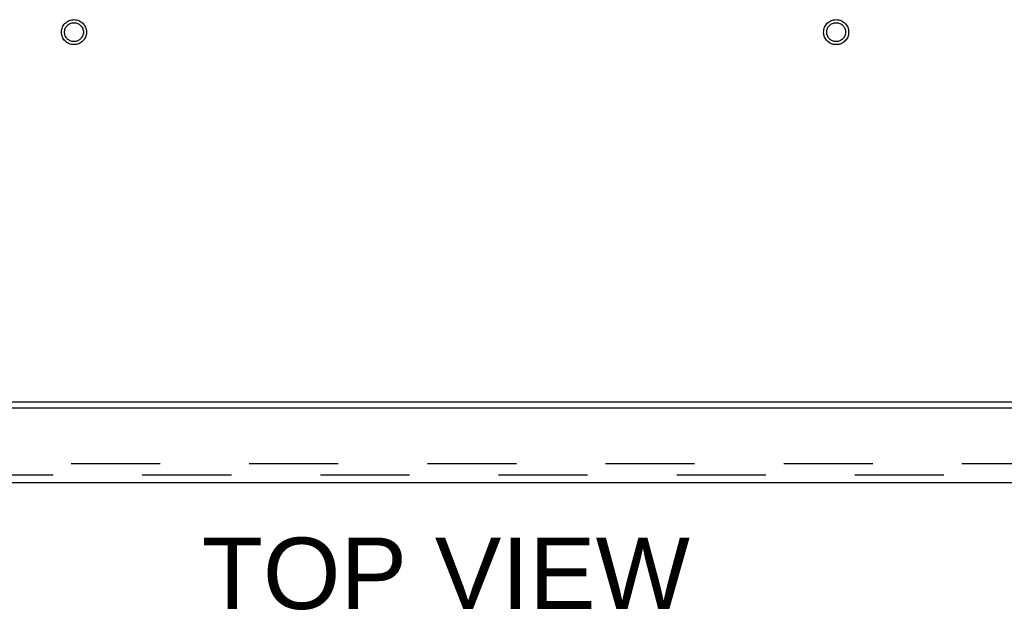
# Model space of a CAD drawing. Header units: inches. Extents: x 0 to 212, y 0 to 138.
# Tile 92 of 100: x 79.42 to 92.34, y 103.75 to 111.5. Entities that reach past the tile are written whole.
import ezdxf

# ---------------------------------------------------------------- set-up
doc = ezdxf.new("R2010")
doc.units = ezdxf.units.IN
doc.header["$LTSCALE"] = 11.6875
doc.header["$MEASUREMENT"] = 0
doc.linetypes.add('HIDDEN', pattern=[0.2, 0.1, -0.1])
doc.layers.get('0').update_dxf_attribs({"linetype": 'CONTINUOUS'})
for name, color, linetype in [('DEFAULT_2', 8, 'HIDDEN'), ('DIMENSIONS', 7, 'CONTINUOUS'), ('DOOR_ASSEMBLY', 7, 'CONTINUOUS')]:
    doc.layers.add(name, color=color, linetype=linetype)
doc.styles.get("Standard").update_dxf_attribs({"font": 'arial.ttf'})

msp = doc.modelspace()

# ---------------------------------------------------------------- linework, layer by layer
at = {"color": 3, "linetype": 'Continuous'}
msp.add_line((105.21, 106.482), (65.064, 106.482), dxfattribs=at)
at = {"layer": 'DEFAULT_2', "color": 8, "linetype": 'HIDDEN'}
msp.add_line((102.305, 105.67), (67.968, 105.67), dxfattribs=at)
for centre, radius in [((80.137, 111.336), 0.164), ((90.137, 111.336), 0.164), ((80.137, 111.336), 0.124), ((90.137, 111.336), 0.124)]:
    msp.add_circle(centre, radius, dxfattribs=at)
at = {"layer": 'DOOR_ASSEMBLY', "color": 3, "linetype": 'Continuous'}
for p, q in [((102.887, 106.403), (67.054, 106.403)), ((67.008, 105.424), (102.703, 105.424))]:
    msp.add_line(p, q, dxfattribs=at)
at = {"layer": 'DOOR_ASSEMBLY', "color": 8, "linetype": 'HIDDEN'}
msp.add_line((67.008, 105.528), (102.703, 105.528), dxfattribs=at)

# ---------------------------------------------------------------- texts
at = {"layer": 'DIMENSIONS', "color": 2, "linetype": 'Continuous', "insert": (85.017, 104.703), "char_height": 0.9375, "width": 6.38824, "attachment_point": 2, "line_spacing_factor": 0.9}
msp.add_mtext('TOP VIEW', dxfattribs=at)

doc.saveas('drawing.dxf')
